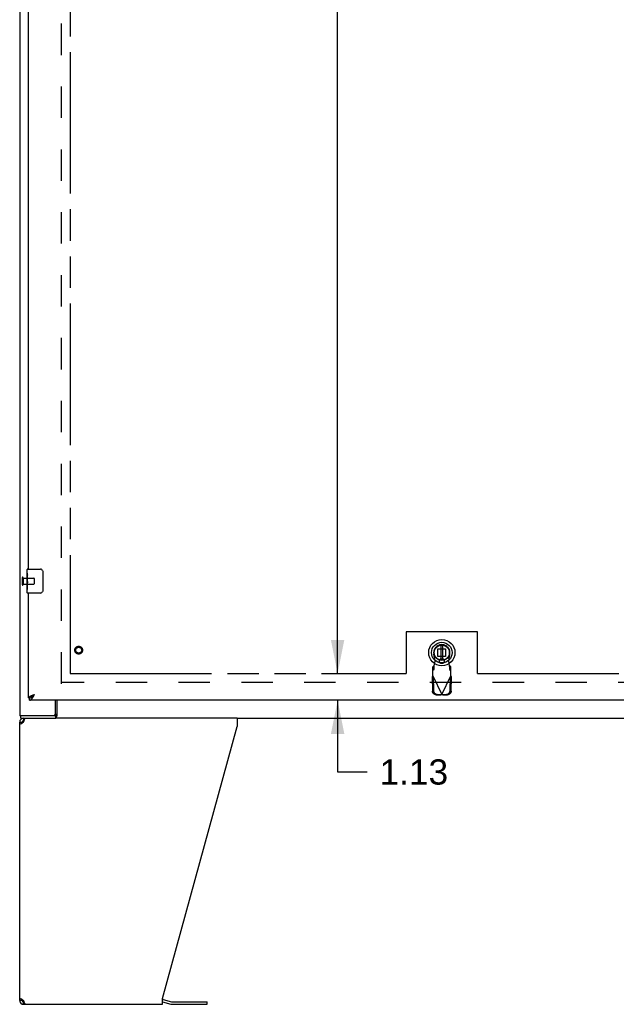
# Model space of a CAD drawing. Header units: inches. Extents: x 0 to 240, y 0 to 155.
# Tile 3 of 19: x 40 to 66, y 35 to 76. Entities that reach past the tile are written whole.
import ezdxf

# ---------------------------------------------------------------- set-up
doc = ezdxf.new("R2010")
doc.units = ezdxf.units.IN
doc.header["$LTSCALE"] = 13.183297
doc.header["$MEASUREMENT"] = 0
doc.linetypes.add('HIDDEN', pattern=[0.2, 0.1, -0.1])
doc.linetypes.add('PHANTOM', pattern=[0.8, 0.45, -0.05, 0.1, -0.05, 0.1, -0.05])
doc.layers.get('0').update_dxf_attribs({"linetype": 'CONTINUOUS'})
for name, color, linetype in [('02___PRT_ALL_AXES', 7, 'CONTINUOUS'), ('AVAILABLE_DOOR_SPACE', 7, 'CONTINUOUS'), ('DEFAULT_2', 8, 'HIDDEN'), ('DIMENSIONS', 7, 'CONTINUOUS')]:
    doc.layers.add(name, color=color, linetype=linetype)
doc.styles.get("Standard").update_dxf_attribs({"font": 'arial.ttf'})
doc.dimstyles.new('DIMSTYLE_1', dxfattribs={"dimtxt": 1.057484, "dimasz": 1.409978, "dimexe": 0.09, "dimexo": 0.07, "dimgap": 0.0375, "dimtad": 0, "dimtih": 1, "dimtoh": 1, "dimzin": 4, "dimdsep": 46, "dimtxsty": 'Standard', "dimblk": '_FILLED', "dimblk1": '_FILLED', "dimblk2": '_FILLED', "dimcen": 0.09, "dimazin": 1, "dimtfac": 1, "dimtdec": 3, "dimtofl": 0, "dimtmove": 0, "dimatfit": 3, "dimldrblk": '_FILLED', "dimfxl": 1, "dimtolj": 1, "dimtzin": 4, "dimarcsym": 0})

# ---------------------------------------------------------------- blocks, each defined once
blk = doc.blocks.new('_FILLED')
at = {"color": 0, "linetype": 'ByBlock'}
blk.add_solid([(0, 0), (-1, 0.2), (-1, -0.2)], dxfattribs=at)
blk = doc.blocks.new('*D11')
at = {"layer": 'DIMENSIONS', "color": 2, "linetype": 'Continuous'}
for p, q in [((55.456, 116.996), (52.551, 116.996)), ((53.82, 116.996), (53.82, 83.928)), ((53.82, 48.746), (53.82, 80.227))]:
    blk.add_line(p, q, dxfattribs=at)
at = {"layer": 'DIMENSIONS', "color": 2, "linetype": 'Continuous', "xscale": 1.409978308, "yscale": 1.409978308, "zscale": 1.409978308}
for p, rotation in [((53.82, 116.996), 90), ((53.82, 48.746), 270)]:
    blk.add_blockref('_FILLED', p, dxfattribs=dict(at, rotation=rotation))
at = {"layer": 'DIMENSIONS', "color": 2, "linetype": 'Continuous', "insert": (53.82, 83.4), "char_height": 1.0575, "width": 3.6953, "attachment_point": 2, "line_spacing_factor": 0.9}
blk.add_mtext('68.25\\Ptyp.', dxfattribs=at)
blk = doc.blocks.new('*D12')
at = {"layer": 'DIMENSIONS', "color": 2, "linetype": 'Continuous'}
for p, q in [((53.82, 48.746), (53.82, 51.566)), ((53.82, 47.621), (53.82, 44.616)), ((53.82, 44.616), (55.054, 44.616))]:
    blk.add_line(p, q, dxfattribs=at)
at = {"layer": 'DIMENSIONS', "color": 2, "linetype": 'Continuous', "xscale": 1.409978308, "yscale": 1.409978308, "zscale": 1.409978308}
for p, rotation in [((53.82, 48.746), 270), ((53.82, 47.621), 90)]:
    blk.add_blockref('_FILLED', p, dxfattribs=dict(at, rotation=rotation))
at = {"layer": 'DIMENSIONS', "color": 2, "linetype": 'Continuous', "insert": (55.583, 45.145), "char_height": 1.0575, "width": 2.87368, "attachment_point": 1, "line_spacing_factor": 0.9}
blk.add_mtext('1.13', dxfattribs=at)

msp = doc.modelspace()

# ---------------------------------------------------------------- linework, layer by layer
at = {"color": 3, "linetype": 'Continuous'}
for p, q in [((40.474, 118.767), (40.474, 46.975)), ((40.849, 53.121), (40.849, 82.371)), ((40.849, 47.725), (40.849, 52.121)), ((75.495, 47.621), (40.891, 47.621)), ((40.993, 47.828), (41.004, 47.833)), ((41.004, 47.833), (41.016, 47.837)), ((41.016, 47.837), (41.028, 47.842)), ((41.028, 47.842), (41.04, 47.847)), ((41.04, 47.847), (41.052, 47.851)), ((41.052, 47.851), (41.071, 47.858)), ((41.065, 47.81), (41.072, 47.822)), ((41.071, 47.858), (41.096, 47.867)), ((41.072, 47.822), (41.079, 47.835)), ((41.079, 47.835), (41.096, 47.867)), ((41.974, 47.037), (41.974, 47.621)), ((41.981, 46.975), (40.474, 46.975)), ((40.474, 35.037), (40.474, 46.704)), ((40.641, 46.704), (40.649, 46.73)), ((40.649, 46.73), (40.656, 46.756)), ((49.598, 46.871), (41.997, 46.871)), ((49.598, 46.871), (49.598, 46.53)), ((46.474, 35.12), (49.598, 46.53)), ((46.474, 34.871), (46.474, 35.12)), ((40.649, 35.011), (40.641, 35.037)), ((40.641, 34.871), (46.474, 34.871)), ((46.492, 35.073), (46.841, 34.98)), ((46.857, 34.978), (48.343, 34.978))]:
    msp.add_line(p, q, dxfattribs=at)
at = {"color": 7, "linetype": 'Continuous'}
for p, q in [((40.789, 52.96), (40.789, 53.106)), ((40.804, 53.121), (41.344, 53.121)), ((41.444, 53.021), (41.444, 52.221)), ((40.789, 52.702), (40.789, 52.736)), ((40.789, 52.505), (40.789, 52.537)), ((40.789, 52.136), (40.789, 52.275)), ((41.344, 52.121), (40.804, 52.121)), ((40.849, 47.725), (40.891, 47.725)), ((40.891, 47.621), (40.891, 47.725)), ((41.049, 47.837), (41.058, 47.843)), ((41.058, 47.843), (41.066, 47.848)), ((41.058, 47.827), (41.065, 47.834)), ((41.065, 47.834), (41.072, 47.841)), ((41.066, 47.848), (41.074, 47.854)), ((41.072, 47.841), (41.079, 47.849)), ((41.074, 47.854), (41.087, 47.862)), ((41.079, 47.849), (41.096, 47.867)), ((41.087, 47.862), (41.096, 47.867)), ((42.027, 47.621), (42.027, 46.968)), ((40.474, 46.704), (40.578, 46.704)), ((40.526, 46.871), (40.526, 46.975)), ((40.526, 46.871), (41.997, 46.871)), ((40.641, 46.871), (40.641, 46.767)), ((40.66, 46.767), (40.641, 46.767)), ((41.981, 46.975), (41.981, 46.871)), ((49.598, 46.871), (103.351, 46.871)), ((40.578, 35.037), (40.474, 35.037)), ((40.581, 35.065), (40.582, 35.075)), ((40.601, 34.99), (40.601, 35.063)), ((40.641, 34.975), (40.66, 34.975)), ((40.641, 34.871), (40.641, 34.975)), ((46.474, 34.97), (46.814, 34.879)), ((46.857, 34.874), (48.343, 34.874)), ((48.343, 34.874), (48.343, 34.978))]:
    msp.add_line(p, q, dxfattribs=at)
at = {"color": 6, "linetype": 'Continuous'}
for p, q in [((58.153, 49.934), (58.153, 49.309)), ((58.232, 49.309), (58.232, 49.934))]:
    msp.add_line(p, q, dxfattribs=at)
at = {"color": 7, "linetype": 'Continuous'}
for points in [[(41.438, 53.057), (41.44, 53.051), (41.441, 53.045), (41.443, 53.039), (41.444, 53.033), (41.444, 53.027), (41.444, 53.021)], [(41.444, 52.221), (41.444, 52.214), (41.444, 52.208), (41.443, 52.202), (41.441, 52.196), (41.44, 52.19), (41.438, 52.185)], [(40.891, 47.725), (40.895, 47.725), (40.898, 47.725), (40.902, 47.725), (40.905, 47.726), (40.908, 47.726), (40.912, 47.727), (40.915, 47.727), (40.919, 47.728), (40.922, 47.729), (40.925, 47.73), (40.929, 47.731), (40.932, 47.732), (40.936, 47.733), (40.939, 47.734), (40.943, 47.736), (40.946, 47.737), (40.949, 47.739), (40.953, 47.74)], [(40.953, 47.74), (40.956, 47.742), (40.96, 47.744), (40.963, 47.746), (40.966, 47.748), (40.97, 47.75), (40.973, 47.752), (40.977, 47.754), (40.98, 47.757), (40.983, 47.759), (40.987, 47.761), (40.99, 47.764), (40.994, 47.767), (40.997, 47.769), (41, 47.772), (41.004, 47.775), (41.007, 47.778), (41.011, 47.781), (41.014, 47.784), (41.018, 47.787), (41.021, 47.79), (41.024, 47.793), (41.028, 47.796), (41.031, 47.799), (41.035, 47.803), (41.038, 47.806), (41.041, 47.809), (41.045, 47.813), (41.048, 47.816), (41.052, 47.82), (41.058, 47.827)], [(40.956, 47.742), (40.957, 47.744), (40.958, 47.747), (40.959, 47.749), (40.96, 47.752), (40.961, 47.755), (40.963, 47.758), (40.964, 47.76), (40.966, 47.763), (40.968, 47.766), (40.97, 47.769), (40.972, 47.771), (40.974, 47.774), (40.976, 47.777), (40.979, 47.78), (40.981, 47.782), (40.984, 47.785), (40.986, 47.788), (40.989, 47.791), (40.992, 47.793), (40.995, 47.796), (40.998, 47.799), (41.001, 47.802), (41.005, 47.804), (41.008, 47.807), (41.011, 47.81), (41.015, 47.812), (41.019, 47.815), (41.022, 47.818), (41.026, 47.821), (41.03, 47.823), (41.034, 47.826), (41.037, 47.829), (41.041, 47.832), (41.045, 47.834), (41.049, 47.837)], [(40.582, 46.667), (40.581, 46.677), (40.579, 46.691), (40.578, 46.704)], [(42.013, 46.922), (42.012, 46.917), (42.011, 46.912), (42.009, 46.906), (42.008, 46.901), (42.006, 46.896), (42.004, 46.892), (42.003, 46.888), (42.001, 46.884), (41.999, 46.881), (41.996, 46.878), (41.994, 46.875), (41.991, 46.874), (41.989, 46.872), (41.986, 46.871), (41.984, 46.871), (41.981, 46.871)], [(42.027, 46.968), (42.026, 46.965), (42.024, 46.962), (42.023, 46.959), (42.021, 46.954), (42.02, 46.949), (42.018, 46.944), (42.017, 46.939), (42.016, 46.933), (42.013, 46.922)], [(40.578, 35.037), (40.579, 35.051), (40.581, 35.065)]]:
    msp.add_lwpolyline(points, dxfattribs=at)
at = {"color": 3, "linetype": 'Continuous'}
for points in [[(40.849, 47.725), (40.849, 47.727), (40.85, 47.729), (40.85, 47.732), (40.851, 47.734), (40.851, 47.736), (40.852, 47.739), (40.853, 47.741), (40.854, 47.743), (40.856, 47.745), (40.857, 47.748), (40.859, 47.75), (40.861, 47.752), (40.863, 47.755), (40.865, 47.757), (40.867, 47.759), (40.869, 47.762), (40.872, 47.764), (40.875, 47.766), (40.877, 47.768), (40.88, 47.771), (40.883, 47.773), (40.887, 47.775), (40.89, 47.778), (40.894, 47.78), (40.897, 47.782), (40.901, 47.785), (40.905, 47.787), (40.909, 47.789), (40.913, 47.791), (40.917, 47.794), (40.922, 47.796), (40.926, 47.798), (40.931, 47.801), (40.935, 47.803), (40.94, 47.805), (40.945, 47.808), (40.95, 47.81)], [(40.891, 47.621), (40.895, 47.621), (40.898, 47.621), (40.902, 47.622), (40.905, 47.622), (40.908, 47.623), (40.912, 47.624), (40.915, 47.625), (40.919, 47.626), (40.922, 47.628), (40.925, 47.629), (40.929, 47.631), (40.932, 47.633), (40.936, 47.635), (40.939, 47.637), (40.943, 47.64), (40.946, 47.642), (40.949, 47.645), (40.953, 47.648), (40.956, 47.651), (40.96, 47.654), (40.963, 47.657), (40.966, 47.661), (40.97, 47.664), (40.973, 47.668), (40.977, 47.672), (40.98, 47.676), (40.983, 47.68), (40.987, 47.684), (40.99, 47.688), (40.994, 47.693), (40.997, 47.698), (41, 47.702), (41.004, 47.707), (41.007, 47.712), (41.011, 47.717), (41.014, 47.722)], [(40.95, 47.81), (40.955, 47.812), (40.96, 47.814), (40.966, 47.817), (40.971, 47.819), (40.976, 47.821), (40.982, 47.824), (40.987, 47.826), (40.993, 47.828)], [(41.014, 47.722), (41.018, 47.728), (41.021, 47.733), (41.024, 47.738), (41.028, 47.744), (41.031, 47.75), (41.035, 47.755), (41.038, 47.761), (41.041, 47.767), (41.045, 47.773), (41.048, 47.779), (41.052, 47.785), (41.055, 47.791), (41.058, 47.797), (41.065, 47.81)], [(40.523, 46.622), (40.509, 46.636), (40.497, 46.649), (40.487, 46.663), (40.48, 46.677), (40.476, 46.691), (40.474, 46.704)], [(40.598, 46.677), (40.577, 46.663), (40.558, 46.649), (40.54, 46.636), (40.523, 46.622)], [(40.641, 46.704), (40.619, 46.691), (40.598, 46.677)], [(40.656, 46.756), (40.664, 46.78), (40.671, 46.802), (40.679, 46.822), (40.687, 46.839), (40.694, 46.853), (40.702, 46.863), (40.709, 46.869), (40.717, 46.871)], [(42.027, 47.031), (42.025, 47.03), (42.023, 47.03), (42.02, 47.029), (42.018, 47.027), (42.016, 47.026), (42.013, 47.024), (42.011, 47.022), (42.01, 47.019), (42.008, 47.017), (42.006, 47.014), (42.005, 47.011), (42.003, 47.008), (42.002, 47.005), (42.001, 47.002), (41.999, 46.999), (41.998, 46.996), (41.997, 46.993), (41.996, 46.99), (41.995, 46.987), (41.993, 46.985), (41.992, 46.982), (41.991, 46.98), (41.989, 46.978), (41.988, 46.977), (41.986, 46.976), (41.984, 46.975), (41.983, 46.975), (41.981, 46.975)], [(40.474, 35.037), (40.476, 35.051), (40.48, 35.065), (40.487, 35.078), (40.497, 35.092), (40.509, 35.106), (40.523, 35.12)], [(40.523, 35.12), (40.54, 35.106), (40.558, 35.092), (40.577, 35.078)], [(40.577, 35.078), (40.598, 35.065), (40.619, 35.051), (40.641, 35.037)], [(40.664, 34.962), (40.656, 34.986), (40.649, 35.011)], [(40.717, 34.871), (40.709, 34.873), (40.702, 34.879), (40.694, 34.889), (40.687, 34.903), (40.679, 34.92), (40.671, 34.939), (40.664, 34.962)]]:
    msp.add_lwpolyline(points, dxfattribs=at)
at = {"color": 7, "linetype": 'Continuous'}
for radius in [0.551, 0.433, 0.329, 0.317]:
    msp.add_circle((58.193, 49.621), radius, dxfattribs=at)
at = {"color": 6, "linetype": 'Continuous'}
msp.add_circle((58.193, 49.621), 0.315, dxfattribs=at)
at = {"color": 7, "linetype": 'Continuous'}
for centre, radius, start, end in [((40.804, 53.106), 0.015, 90, 180), ((41.344, 53.021), 0.1, 21.1999, 90), ((40.804, 52.136), 0.015, 180, 270), ((41.344, 52.221), 0.1, 270, 338.7946), ((40.641, 46.704), 0.0625, 90, 180), ((40.641, 35.037), 0.0625, 180, 270), ((46.857, 35.04), 0.167, 255, 270)]:
    msp.add_arc(centre, radius, start, end, dxfattribs=at)
at = {"color": 3, "linetype": 'Continuous'}
for centre, radius, start, end in [((40.641, 46.704), 0.167, 90, 180), ((41.911, 47.037), 0.0625, 270, 360), ((40.641, 35.037), 0.167, 180, 270), ((46.448, 34.912), 0.167, 75, 81.039), ((46.857, 35.04), 0.0625, 255, 270)]:
    msp.add_arc(centre, radius, start, end, dxfattribs=at)
at = {"layer": '02___PRT_ALL_AXES', "color": 7, "linetype": 'Continuous'}
for p, q in [((40.789, 52.96), (40.789, 53.106)), ((40.789, 52.702), (40.789, 52.959)), ((40.795, 52.904), (40.789, 52.904)), ((40.796, 52.736), (40.796, 52.872)), ((40.789, 52.736), (40.796, 52.736)), ((40.789, 52.136), (40.789, 52.7)), ((40.791, 52.673), (40.789, 52.673)), ((40.789, 52.541), (40.795, 52.541)), ((40.789, 52.505), (40.796, 52.505)), ((40.791, 52.675), (40.793, 52.653)), ((40.796, 52.275), (40.796, 52.505)), ((40.789, 52.442), (40.796, 52.442)), ((40.789, 52.275), (40.796, 52.275))]:
    msp.add_line(p, q, dxfattribs=at)
at = {"layer": '02___PRT_ALL_AXES', "color": 8, "linetype": 'HIDDEN'}
for p, q in [((40.621, 52.745), (40.621, 52.497)), ((40.621, 52.745), (41.068, 52.745)), ((40.621, 52.497), (41.068, 52.497))]:
    msp.add_line(p, q, dxfattribs=at)
at = {"layer": '02___PRT_ALL_AXES', "color": 7, "linetype": 'Continuous'}
for points in [[(40.789, 52.96), (40.79, 52.956), (40.79, 52.952), (40.791, 52.946), (40.792, 52.933)], [(40.792, 52.933), (40.793, 52.926), (40.794, 52.917), (40.795, 52.909)], [(40.795, 52.909), (40.795, 52.9), (40.796, 52.891), (40.796, 52.882), (40.796, 52.872)], [(40.789, 52.702), (40.79, 52.694), (40.79, 52.685), (40.791, 52.675)], [(40.793, 52.653), (40.794, 52.641), (40.795, 52.629), (40.795, 52.617), (40.796, 52.604), (40.796, 52.592), (40.796, 52.579), (40.796, 52.566), (40.796, 52.553), (40.795, 52.541), (40.795, 52.528), (40.794, 52.516)]]:
    msp.add_lwpolyline(points, dxfattribs=at)
at = {"layer": '02___PRT_ALL_AXES', "color": 8, "linetype": 'HIDDEN'}
msp.add_circle((42.953, 49.725), 0.124, dxfattribs=at)
at = {"layer": '02___PRT_ALL_AXES', "color": 7, "linetype": 'Continuous'}
msp.add_ellipse((41.052, 52.537), major_axis=(0.263, 0), ratio=0.432808, start_param=-3.141593, end_param=-2.961605, dxfattribs=at)
at = {"layer": 'AVAILABLE_DOOR_SPACE', "color": 4, "linetype": 'PHANTOM'}
for p, q in [((42.599, 116.996), (42.599, 48.746)), ((59.693, 50.496), (56.693, 50.496)), ((56.693, 50.496), (56.693, 48.746)), ((59.693, 48.746), (59.693, 50.496)), ((42.599, 48.746), (56.693, 48.746)), ((59.693, 48.746), (71.912, 48.746))]:
    msp.add_line(p, q, dxfattribs=at)
at = {"layer": 'DEFAULT_2', "color": 8, "linetype": 'HIDDEN'}
for p, q in [((42.224, 48.319), (42.224, 117.423)), ((40.578, 52.763), (40.578, 52.479)), ((40.621, 52.763), (40.621, 52.479)), ((41.078, 52.735), (41.078, 52.507)), ((57.917, 49.267), (57.863, 49.561)), ((58.033, 49.781), (58.352, 49.781)), ((58.033, 49.462), (58.033, 49.781)), ((58.352, 49.781), (58.352, 49.462)), ((58.522, 49.561), (58.468, 49.267)), ((57.879, 49.07), (57.917, 49.267)), ((58.352, 49.462), (58.033, 49.462)), ((58.216, 49.354), (58.169, 49.354)), ((58.169, 49.18), (58.216, 49.18)), ((58.468, 49.267), (58.506, 49.07)), ((57.865, 49.066), (57.819, 49.025)), ((57.819, 48.651), (57.819, 49.025)), ((57.819, 48.87), (57.865, 48.911)), ((57.865, 48.911), (57.865, 49.066)), ((58.567, 49.025), (58.521, 49.066)), ((58.521, 49.066), (58.521, 48.911)), ((58.521, 48.911), (58.567, 48.87)), ((58.567, 48.651), (58.567, 49.025)), ((74.828, 48.371), (42.224, 48.371)), ((57.79, 48.603), (57.832, 48.623)), ((57.79, 48.603), (57.801, 48.012)), ((57.819, 48.651), (58.193, 47.863)), ((57.832, 48.623), (57.842, 48.032)), ((58.193, 47.863), (58.567, 48.651)), ((58.543, 48.032), (58.553, 48.623)), ((58.553, 48.623), (58.595, 48.603)), ((58.585, 48.012), (58.595, 48.603)), ((57.955, 47.854), (58.148, 47.85)), ((57.997, 47.873), (58.19, 47.87)), ((58.19, 47.87), (58.148, 47.85)), ((58.193, 47.863), (58.17, 47.857)), ((58.208, 47.859), (58.193, 47.863)), ((58.196, 47.87), (58.389, 47.873)), ((58.237, 47.85), (58.196, 47.87)), ((58.223, 47.854), (58.208, 47.859)), ((58.237, 47.85), (58.223, 47.854)), ((58.237, 47.85), (58.43, 47.854))]:
    msp.add_line(p, q, dxfattribs=at)
for points in [[(57.865, 48.911), (57.866, 48.915), (57.867, 48.92), (57.868, 48.927), (57.869, 48.935), (57.87, 48.944), (57.871, 48.955), (57.872, 48.966), (57.873, 48.979), (57.874, 48.993), (57.875, 49.007), (57.876, 49.023), (57.877, 49.038), (57.879, 49.07)], [(57.879, 49.07), (57.877, 49.069), (57.874, 49.068), (57.872, 49.068), (57.869, 49.067), (57.867, 49.067), (57.865, 49.066)], [(58.521, 49.066), (58.518, 49.067), (58.516, 49.067), (58.513, 49.068), (58.511, 49.068), (58.508, 49.069), (58.506, 49.07)], [(58.506, 49.07), (58.507, 49.054), (58.509, 49.023)], [(58.509, 49.023), (58.51, 49.007), (58.511, 48.993), (58.512, 48.979), (58.513, 48.966), (58.514, 48.955), (58.515, 48.944), (58.516, 48.935), (58.517, 48.927), (58.519, 48.92), (58.52, 48.915), (58.521, 48.911)], [(57.79, 48.603), (57.795, 48.611), (57.8, 48.619), (57.804, 48.627)], [(57.804, 48.627), (57.814, 48.643), (57.819, 48.651)], [(58.567, 48.651), (58.576, 48.635), (58.581, 48.627), (58.586, 48.619), (58.59, 48.611), (58.595, 48.603)], [(57.955, 47.854), (57.94, 47.855), (57.925, 47.857), (57.911, 47.861), (57.897, 47.866), (57.883, 47.873), (57.87, 47.881), (57.858, 47.891), (57.847, 47.901), (57.837, 47.913), (57.828, 47.925), (57.82, 47.938), (57.813, 47.952), (57.808, 47.967), (57.804, 47.982), (57.802, 47.997), (57.801, 48.012)], [(57.842, 48.032), (57.843, 48.017), (57.846, 48.002), (57.849, 47.987), (57.855, 47.972), (57.861, 47.958), (57.869, 47.945), (57.878, 47.932), (57.888, 47.921), (57.9, 47.91), (57.912, 47.901), (57.925, 47.893), (57.938, 47.886), (57.952, 47.881), (57.967, 47.877), (57.982, 47.874), (57.997, 47.873)], [(58.389, 47.873), (58.404, 47.874), (58.418, 47.877), (58.433, 47.881), (58.447, 47.886), (58.461, 47.893), (58.473, 47.901), (58.486, 47.91), (58.497, 47.921), (58.507, 47.932), (58.516, 47.945), (58.524, 47.958), (58.531, 47.972), (58.536, 47.987), (58.54, 48.002), (58.542, 48.017), (58.543, 48.032)], [(58.585, 48.012), (58.584, 47.997), (58.581, 47.982), (58.577, 47.967), (58.572, 47.952), (58.565, 47.938), (58.558, 47.925), (58.549, 47.913), (58.538, 47.901), (58.527, 47.891), (58.515, 47.881), (58.502, 47.873), (58.489, 47.866), (58.474, 47.861), (58.46, 47.857), (58.445, 47.855), (58.43, 47.854)], [(58.17, 47.857), (58.155, 47.852), (58.148, 47.85)]]:
    msp.add_lwpolyline(points, dxfattribs=at)
for radius in [0.164, 0.124]:
    msp.add_circle((42.953, 49.725), radius, dxfattribs=at)
for centre, radius, start, end in [((40.6, 52.763), 0.0215, 0, 180), ((40.6, 52.479), 0.0215, 180, 360), ((41.068, 52.735), 0.01, 0, 90), ((41.068, 52.507), 0.01, 270, 360), ((58.193, 49.621), 0.335, 349.673, 190.327), ((58.169, 49.267), 0.0866, 90, 270), ((58.216, 49.267), 0.0866, 270, 90)]:
    msp.add_arc(centre, radius, start, end, dxfattribs=at)

# ---------------------------------------------------------------- dimensions: what is measured, and where the dimension line sits
at = {"layer": 'DIMENSIONS', "color": 2, "linetype": 'Continuous'}
dim = msp.add_linear_dim(base=(53.82, 48.746), p1=(55.526, 116.996), p2=(42.599, 48.746), angle=270, text='<>\\Ptyp.', dimstyle='DIMSTYLE_1', dxfattribs=at)
dim.commit()
dim.dimension.update_dxf_attribs({"geometry": '*D11', "text_midpoint": (53.82, 82.078), "dimtype": 160})
dim = msp.add_linear_dim(base=(53.820411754, 47.62078807), p1=(42.599418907, 48.74578807), p2=(75.474918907, 47.62078807), angle=270, dimstyle='DIMSTYLE_1', dxfattribs=at)
dim.commit()
dim.dimension.update_dxf_attribs({"geometry": '*D12', "text_midpoint": (57.065526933, 44.610248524), "dimtype": 160})

doc.saveas('drawing.dxf')
